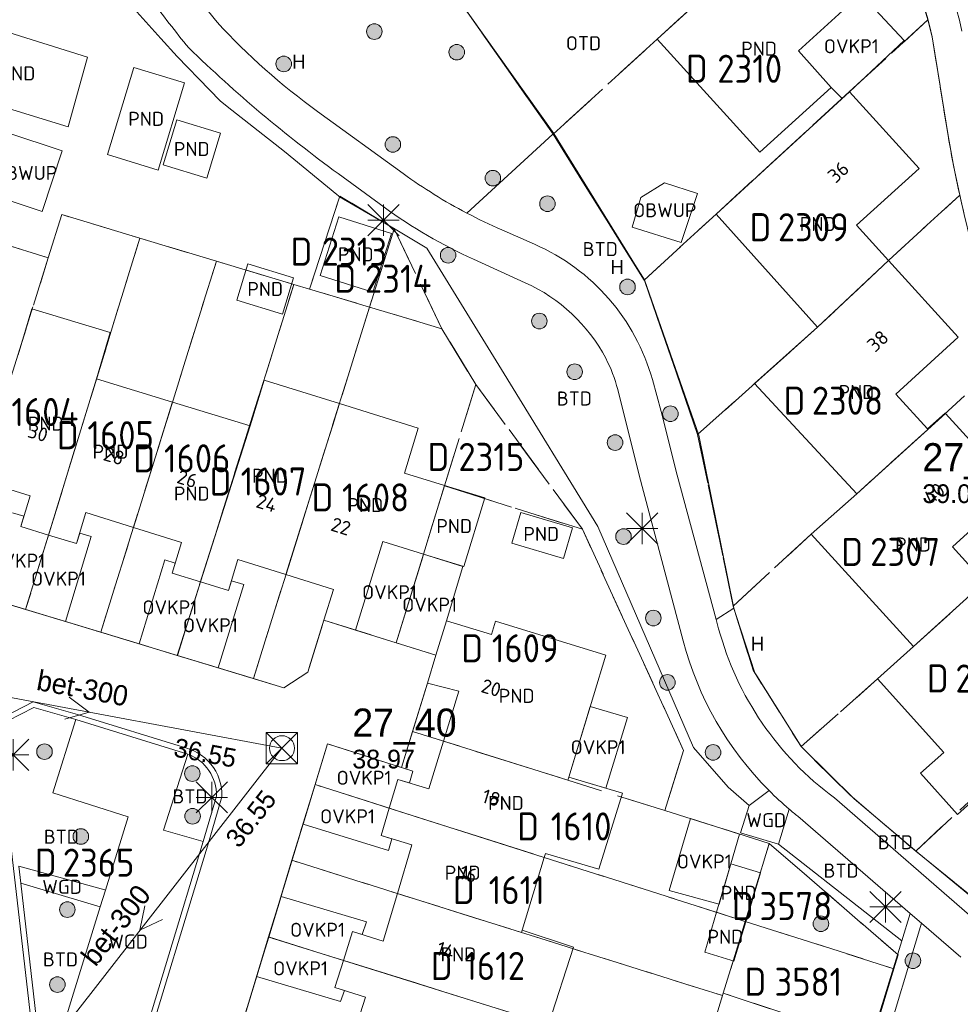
# Model space of a CAD drawing. Header units: metres. Extents: x 207644 to 210135, y 370459 to 373417.
# Tile 57 of 256: x 208578 to 208638, y 371466 to 371529. Entities that reach past the tile are written whole.
import ezdxf
from ezdxf.enums import TextEntityAlignment as Align

# ---------------------------------------------------------------- set-up
doc = ezdxf.new("R2010")
doc.units = ezdxf.units.M
doc.linetypes.add('HIDDEN2', pattern=[4.7625, 3.175, -1.5875])
for name, color, linetype in [('BTD', 7, 'Continuous'), ('CON_BxH300x300mm', 7, 'Continuous'), ('DMM_BxH300x300mm', 7, 'Continuous'), ('GB', 1, 'Continuous'), ('GB07', 1, 'Continuous'), ('GB11', 1, 'Continuous'), ('INV_BxH300x300mm', 7, 'Continuous'), ('KAD_Niet_vastgesteld_Perceel', 30, 'Continuous'), ('KAD_perceelnummer', 212, 'Continuous'), ('KAD_sectie', 212, 'Continuous'), ('KAD_Vastgesteld_Perceel', 212, 'Continuous'), ('KO_INSPECTIE', 7, 'Continuous'), ('NAR', 7, 'Continuous'), ('NLV_inspectieput', 7, 'Continuous'), ('NNR_inspectieput', 7, 'Continuous'), ('NOD_inspectieput', 7, 'Continuous'), ('OBWUP', 7, 'Continuous'), ('OTD', 7, 'Continuous'), ('OVKP1', 7, 'Continuous'), ('PIJL', 7, 'Continuous'), ('PND', 7, 'Continuous'), ('WGD', 7, 'Continuous')]:
    doc.layers.add(name, color=color, linetype=linetype)
for name, color, linetype, lineweight in [('GIMGMV', 7, 'Continuous', 25), ('GMV', 7, 'Continuous', 25), ('GP1', 7, 'Continuous', 30), ('Q21_lantaarnpaal', 1, 'Continuous', 0), ('Q26_boom', 72, 'Continuous', 0), ('Q28_rioolput', 153, 'Continuous', 0)]:
    doc.layers.add(name, color=color, linetype=linetype, lineweight=lineweight)
doc.styles.add('ISO', font='isocpeur.ttf', dxfattribs={"height": 1})
doc.styles.add('ISOCP', font='ISOCP.shx', dxfattribs={"height": 1.8})

# ---------------------------------------------------------------- blocks, each defined once
blk = doc.blocks.new('ACMAP_ANN_TEMPLATE_Niet_Vastgesteld_Perceelnummer')
at = {"layer": 'KAD_perceelnummer', "style": 'ISOCP'}
blk.add_attdef('Perceelnummer', text='', height=1.8, dxfattribs=at).set_placement((0, 0), align=Align.MIDDLE)
at = {"layer": 'KAD_sectie', "style": 'ISOCP'}
blk.add_attdef('sectie', text='', height=1.8, dxfattribs=at).set_placement((-2.7, 0), align=Align.MIDDLE_RIGHT)
blk = doc.blocks.new('ACMAP_ANN_TEMPLATE_Vastgesteld_Perceelnummer')
at = {"layer": 'KAD_perceelnummer', "style": 'ISOCP'}
blk.add_attdef('Perceelnummer', text='', height=1.8, dxfattribs=at).set_placement((0, 0), align=Align.MIDDLE)
at = {"layer": 'KAD_sectie', "style": 'ISOCP'}
blk.add_attdef('sectie', text='', height=1.8, dxfattribs=at).set_placement((-2.7, 0), align=Align.MIDDLE_RIGHT)
blk = doc.blocks.new('Q26')
blk.add_hatch(color=256).paths.add_polyline_path([(-0.452, -0.01, 1), (0.548, -0.01, 1)])
blk.add_circle((0.048, -0.01), 0.5)
blk = doc.blocks.new('Q21')
for p, q in [((-1, 1), (0, 0)), ((0, 1), (0, 0)), ((0, 0), (1, 1)), ((-1, 0), (0, 0)), ((-1, -1), (0, 0)), ((0, 0), (1, 0)), ((0, 0), (0, -1)), ((0, 0), (1, -1))]:
    blk.add_line(p, q)
blk = doc.blocks.new('Q28')
at = {"linetype": 'Continuous'}
for p, q in [((-1, -1), (1, 1)), ((-1, 1), (1, -1))]:
    blk.add_line(p, q, dxfattribs=at)
blk.add_lwpolyline([(1, 1), (1, -1), (-1, -1), (-1, 1)], close=True)

msp = doc.modelspace()

# ---------------------------------------------------------------- linework, layer by layer
at = {"layer": 'CON_BxH300x300mm', "color": 253, "linetype": 'Continuous', "lineweight": 13}
for points in [[(208594.41, 371482.49), (208569.65, 371487.11)], [(208576.19, 371459.13), (208594.41, 371482.49)]]:
    msp.add_lwpolyline(points, dxfattribs=at)
at = {"layer": 'GB', "color": 253, "linetype": 'Continuous', "lineweight": 13}
for points in [[(208627.072, 371535.815), (208618.482, 371527.952)], [(208627.545, 371527.211), (208631.546, 371530.862)], [(208618.482, 371527.952), (208625.066, 371520.703)], [(208629.633, 371524.856), (208627.545, 371527.211)], [(208583.225, 371520.553), (208584.915, 371526.148)], [(208584.915, 371526.148), (208588.166, 371525.155)], [(208588.166, 371525.155), (208586.467, 371519.55)], [(208625.066, 371520.703), (208629.633, 371524.856)], [(208622.258, 371516.739), (208630.804, 371524.579)], [(208635.285, 371519.665), (208630.804, 371524.579)], [(208586.778, 371519.905), (208587.655, 371522.778)], [(208587.655, 371522.778), (208590.463, 371521.92)], [(208590.463, 371521.92), (208589.586, 371519.048)], [(208586.467, 371519.55), (208583.225, 371520.553)], [(208631.256, 371516.024), (208635.285, 371519.665)], [(208628.77, 371509.49), (208622.258, 371516.739)], [(208633.317, 371513.766), (208631.256, 371516.024)], [(208637.794, 371508.858), (208633.317, 371513.766)], [(208624.728, 371505.879), (208628.77, 371509.49)], [(208633.782, 371505.198), (208637.794, 371508.858)], [(208582.513, 371506.172), (208587.385, 371504.688)], [(208592.365, 371503.171), (208593.273, 371506.087)], [(208593.273, 371506.087), (208598.092, 371504.587)], [(208631.279, 371498.801), (208624.728, 371505.879)], [(208587.385, 371504.688), (208592.365, 371503.171)], [(208598.092, 371504.587), (208603.155, 371503.01)], [(208635.824, 371502.96), (208633.782, 371505.198)], [(208636.947, 371503.984), (208635.824, 371502.96)], [(208636.97, 371503.958), (208636.947, 371503.984)], [(208641.434, 371499.052), (208636.97, 371503.958)], [(208603.155, 371503.01), (208602.26, 371500.136)], [(208578.252, 371498.678), (208575.292, 371499.587)], [(208602.26, 371500.136), (208604.84, 371499.332)], [(208604.84, 371499.332), (208603.487, 371494.926)], [(208604.84, 371499.332), (208607.424, 371498.538)], [(208637.418, 371495.398), (208641.434, 371499.052)], [(208577.653, 371496.697), (208578.252, 371498.678)], [(208607.424, 371498.538), (208606.071, 371494.132)], [(208628.345, 371496.206), (208631.279, 371498.801)], [(208581.833, 371497.595), (208581.233, 371495.614)], [(208584.879, 371496.647), (208581.833, 371497.595)], [(208579.433, 371496.158), (208577.653, 371496.697)], [(208587.972, 371495.685), (208584.879, 371496.647)], [(208581.233, 371495.614), (208579.433, 371496.158)], [(208634.916, 371489), (208628.345, 371496.206)], [(208587.368, 371493.705), (208587.972, 371495.685)], [(208600.889, 371495.735), (208599.122, 371490.064)], [(208603.487, 371494.926), (208600.889, 371495.735)], [(208639.484, 371493.127), (208637.418, 371495.398)], [(208591.585, 371494.583), (208590.981, 371492.603)], [(208594.663, 371493.623), (208591.585, 371494.583)], [(208606.071, 371494.132), (208603.487, 371494.926)], [(208589.182, 371493.152), (208587.368, 371493.705)], [(208594.663, 371493.623), (208597.713, 371492.671)], [(208590.981, 371492.603), (208589.182, 371493.152)], [(208597.713, 371492.671), (208597.097, 371490.694)], [(208597.097, 371490.694), (208599.122, 371490.064)], [(208604.285, 371488.448), (208604.959, 371490.663)], [(208604.959, 371490.663), (208607.839, 371489.787)], [(208607.839, 371489.787), (208608.1, 371490.645)], [(208632.618, 371486.928), (208634.916, 371489)], [(208603.738, 371486.65), (208604.285, 371488.448)], [(208615.188, 371488.456), (208612.804, 371480.639)], [(208636.87, 371482.219), (208632.618, 371486.928)], [(208605.744, 371486.14), (208603.738, 371486.65)], [(208604.764, 371482.94), (208605.744, 371486.14)], [(208603.831, 371479.891), (208604.764, 371482.94)], [(208635.377, 371480.878), (208636.87, 371482.219)], [(208612.743, 371480.439), (208612.804, 371480.639)], [(208612.804, 371480.639), (208616.252, 371479.612)], [(208637.743, 371478.242), (208635.377, 371480.878)], [(208601.295, 371478.644), (208601.849, 371480.487)], [(208601.849, 371480.487), (208603.831, 371479.891)], [(208616.252, 371479.612), (208614.735, 371474.735)], [(208639.235, 371479.594), (208637.743, 371478.242)], [(208600.765, 371476.883), (208601.295, 371478.644)], [(208602.747, 371476.287), (208600.765, 371476.883)], [(208601.82, 371473.17), (208602.747, 371476.287)], [(208611.311, 371475.744), (208611.231, 371475.483)], [(208614.735, 371474.735), (208611.311, 371475.744)], [(208611.231, 371475.483), (208609.809, 371470.821)], [(208622.292, 371471.965), (208623.2, 371475.064)], [(208625.115, 371474.503), (208623.2, 371475.064)], [(208625.115, 371474.503), (208624.269, 371471.701)], [(208600.908, 371470.106), (208601.82, 371473.17)], [(208621.54, 371469.399), (208622.292, 371471.965)], [(208624.166, 371471.361), (208623.404, 371468.836)], [(208624.269, 371471.701), (208624.166, 371471.361)], [(208598.349, 371468.882), (208598.934, 371470.73)], [(208598.934, 371470.73), (208600.908, 371470.106)], [(208623.206, 371468.896), (208621.54, 371469.399)], [(208597.801, 371467.15), (208598.349, 371468.882)], [(208623.404, 371468.836), (208623.206, 371468.896)], [(208599.775, 371466.525), (208597.801, 371467.15)], [(208598.738, 371463.31), (208599.775, 371466.525)]]:
    msp.add_lwpolyline(points, dxfattribs=at)
at = {"layer": 'GB07', "color": 253, "linetype": 'Continuous', "lineweight": 13}
for points in [[(208628.77, 371509.49), (208633.317, 371513.766)], [(208579.433, 371496.158), (208582.513, 371506.172)], [(208584.879, 371496.647), (208587.385, 371504.688)], [(208594.663, 371493.623), (208598.092, 371504.587)], [(208636.97, 371503.958), (208631.279, 371498.801)], [(208589.182, 371493.152), (208592.365, 371503.171)], [(208634.916, 371489), (208639.484, 371493.127)], [(208604.764, 371482.94), (208612.743, 371480.439)], [(208601.295, 371478.644), (208611.231, 371475.483)], [(208601.82, 371473.17), (208609.764, 371470.674)], [(208624.166, 371471.361), (208622.292, 371471.965)], [(208609.764, 371470.674), (208609.809, 371470.821)], [(208598.349, 371468.882), (208611.511, 371464.77)]]:
    msp.add_lwpolyline(points, dxfattribs=at)
at = {"layer": 'GB11', "color": 253, "linetype": 'Continuous', "lineweight": 13}
for points in [[(208574.335, 371529.166), (208581.941, 371526.796)], [(208581.941, 371526.796), (208580.69, 371522.335)], [(208580.69, 371522.335), (208573.503, 371524.536)], [(208589.586, 371519.048), (208586.778, 371519.905)], [(208596.861, 371512.811), (208598.056, 371516.574)], [(208598.056, 371516.574), (208601.424, 371515.504)], [(208601.424, 371515.504), (208600.229, 371511.741)], [(208591.51, 371511.213), (208592.227, 371513.555)], [(208592.227, 371513.555), (208595.155, 371512.659)], [(208600.229, 371511.741), (208596.861, 371512.811)], [(208595.155, 371512.659), (208594.438, 371510.317)], [(208594.438, 371510.317), (208591.51, 371511.213)], [(208577.477, 371507.706), (208578.366, 371510.662)], [(208578.366, 371510.662), (208583.384, 371509.147)], [(208583.384, 371509.147), (208582.513, 371506.172)], [(208612.466, 371494.661), (208609.155, 371495.637), (208609.734, 371497.6), (208613.045, 371496.623), (208612.466, 371494.661)], [(208608.1, 371490.645), (208615.188, 371488.456)], [(208609.809, 371470.821), (208613.099, 371469.721)], [(208613.099, 371469.721), (208611.511, 371464.77)]]:
    msp.add_lwpolyline(points, dxfattribs=at)
at = {"layer": 'GIMGMV', "color": 253, "linetype": 'Continuous', "lineweight": 13}
for points in [[(208575.467, 371518.088), (208576.761, 371521.983), (208580.315, 371520.802), (208579.021, 371516.907), (208575.467, 371518.088)], [(208618.957, 371518.746), (208617.431, 371517.8)], [(208621.067, 371518.067), (208618.957, 371518.746)], [(208620.016, 371514.91), (208621.067, 371518.067)], [(208617.431, 371517.8), (208616.874, 371515.895)], [(208616.874, 371515.895), (208620.016, 371514.91)]]:
    msp.add_lwpolyline(points, dxfattribs=at)
at = {"layer": 'GMV', "color": 253, "linetype": 'Continuous', "lineweight": 13}
for points in [[(208638.03, 371528.479, 0.143008), (208627.145, 371547.937)], [(208636.115, 371528.103, 0.142975), (208625.75, 371546.575)], [(208587.39, 371532.847, 0.017982), (208590.252, 371529.043)], [(208585.984, 371530.564, 0.015333), (208588.424, 371527.404)], [(208590.252, 371529.043, 0.049934), (208596.688, 371523.324)], [(208598.017, 371519.335, -0.034984), (208588.424, 371527.404)], [(208638.173, 371516.718, -0.014822), (208637.136, 371521.773)], [(208602.193, 371519.334, 0.035363), (208606.258, 371516.806)], [(208606.688, 371513.848, -0.05203), (208600.972, 371517.179)], [(208606.258, 371516.806, 0.018268), (208608.508, 371515.723)], [(208610.616, 371514.803, -0.225007), (208618.171, 371506.123)], [(208615.182, 371507.491, 0.166053), (208610.017, 371512.341)], [(208615.943, 371505.499, 0.053903), (208615.182, 371507.491)], [(208622.421, 371490.154, 0.169941), (208629.85, 371479.307)], [(208625.653, 371479.77, -0.132359), (208620.14, 371489.374)], [(208588.367, 371482.103, -0.324098), (208590.207, 371479.407)], [(208626.937, 371478.585, -0.020553), (208625.653, 371479.77)], [(208627.496, 371478.126, -0.009729), (208626.937, 371478.585)]]:
    msp.add_lwpolyline(points, format="xyb", dxfattribs=at)
for points in [[(208605.563, 371530.75), (208611.844, 371521.906)], [(208586.642, 371528.003), (208585.094, 371529.719)], [(208587.688, 371526.844), (208586.642, 371528.003)], [(208637.136, 371521.773), (208636.115, 371528.103)], [(208589.757, 371524.716), (208587.688, 371526.844)], [(208590.453, 371524), (208589.757, 371524.716)], [(208590.9, 371523.647), (208590.453, 371524)], [(208594.563, 371520.75), (208590.9, 371523.647)], [(208596.688, 371523.324), (208602.193, 371519.334)], [(208611.792, 371521.859), (208606.258, 371516.806)], [(208611.844, 371521.906), (208611.792, 371521.859)], [(208611.844, 371521.906), (208617.152, 371513.344)], [(208597.925, 371517.995), (208594.563, 371520.75)], [(208600.972, 371517.179), (208598.017, 371519.335)], [(208598.028, 371517.911), (208597.925, 371517.995)], [(208598.109, 371517.844), (208598.028, 371517.911)], [(208601.672, 371515.781), (208598.109, 371517.844)], [(208603.703, 371514.563), (208601.672, 371515.781)], [(208608.508, 371515.723), (208610.616, 371514.803)], [(208608.656, 371506.5), (208603.703, 371514.563)], [(208610.017, 371512.341), (208606.688, 371513.848)], [(208617.152, 371513.344), (208617.656, 371512.531)], [(208617.656, 371512.531), (208621.141, 371502.563)], [(208614.664, 371496.711), (208608.656, 371506.5)], [(208618.171, 371506.123), (208618.743, 371504.083)], [(208617.325, 371500), (208615.943, 371505.499)], [(208618.743, 371504.083), (208619.768, 371500)], [(208621.141, 371502.563), (208623.391, 371491.469)], [(208620.14, 371489.374), (208617.325, 371500)], [(208619.768, 371500), (208622.261, 371490.747)], [(208620.813, 371482.531), (208614.664, 371496.711)], [(208573.324, 371492.796), (208594.526, 371486.362)], [(208623.385, 371491.465), (208622.261, 371490.747)], [(208623.391, 371491.469), (208623.385, 371491.465)], [(208623.391, 371491.469), (208623.547, 371490.991)], [(208596.06, 371487.359), (208597.097, 371490.694)], [(208622.261, 371490.747), (208622.421, 371490.154)], [(208623.547, 371490.991), (208624.75, 371487.313)], [(208599.122, 371490.064), (208604.285, 371488.448)], [(208594.526, 371486.362), (208596.06, 371487.359)], [(208624.75, 371487.313), (208624.87, 371487.122)], [(208624.87, 371487.122), (208627.647, 371482.709)], [(208603.738, 371486.65), (208602.076, 371481.252)], [(208578.458, 371485.472), (208575.815, 371484.118)], [(208575.974, 371483.807), (208578.491, 371485.099)], [(208581.283, 371484.652), (208578.458, 371485.472)], [(208578.491, 371485.099), (208581.175, 371484.319)], [(208588.38, 371482.466), (208581.283, 371484.652)], [(208581.175, 371484.319), (208579.705, 371479.629)], [(208581.175, 371484.319), (208588.367, 371482.103)], [(208597.331, 371482.768), (208586.394, 371446.858)], [(208602.076, 371481.252), (208597.331, 371482.768)], [(208623.032, 371479.987), (208620.813, 371482.531)], [(208627.647, 371482.709), (208627.719, 371482.594)], [(208627.719, 371482.594), (208627.817, 371482.498)], [(208627.817, 371482.498), (208631.109, 371479.25)], [(208586.806, 371477.239), (208588.367, 371482.103)], [(208588.486, 371482.432), (208588.38, 371482.466)], [(208588.745, 371482.326), (208588.486, 371482.432)], [(208588.994, 371482.197), (208588.745, 371482.326)], [(208589.23, 371482.046), (208588.994, 371482.197)], [(208589.452, 371481.874), (208589.23, 371482.046)], [(208589.657, 371481.683), (208589.452, 371481.874)], [(208589.845, 371481.475), (208589.657, 371481.683)], [(208590.013, 371481.251), (208589.845, 371481.475)], [(208590.161, 371481.012), (208590.013, 371481.251)], [(208590.287, 371480.762), (208590.161, 371481.012)], [(208590.389, 371480.501), (208590.287, 371480.762)], [(208579.772, 371452.329), (208576.564, 371480.162)], [(208590.468, 371480.232), (208590.389, 371480.501)], [(208590.523, 371479.956), (208590.468, 371480.232)], [(208590.553, 371479.678), (208590.523, 371479.956)], [(208624.368, 371478.815), (208623.032, 371479.987)], [(208579.705, 371479.629), (208584.535, 371478.083)], [(208589.362, 371476.512), (208590.207, 371479.407)], [(208589.699, 371476.417), (208590.558, 371479.36)], [(208590.558, 371479.36), (208590.553, 371479.678)], [(208624.368, 371478.815), (208625.653, 371479.77)], [(208626.253, 371476.326), (208623.828, 371477.053), (208624.368, 371478.815)], [(208639.493, 371470.933), (208629.85, 371479.307)], [(208631.109, 371479.25), (208635.125, 371475.844)], [(208584.535, 371478.083), (208583.086, 371473.391)], [(208626.253, 371476.326), (208626.937, 371478.585)], [(208628.318, 371477.416), (208627.496, 371478.126)], [(208589.362, 371476.512), (208586.806, 371477.239)], [(208628.318, 371477.416), (208634.712, 371471.892)], [(208589.362, 371476.512), (208584.94, 371461.974)], [(208585.277, 371461.879), (208589.699, 371476.417)], [(208634.166, 371470.145), (208626.253, 371476.326)], [(208635.125, 371475.844), (208645.223, 371467.523)], [(208577.52, 371474.92), (208583.039, 371473.404)], [(208577.647, 371473.826), (208577.52, 371474.92)], [(208577.647, 371473.826), (208582.752, 371472.309)], [(208578.637, 371465.234), (208577.647, 371473.826)], [(208582.752, 371472.309), (208583.086, 371473.391)], [(208583.039, 371473.404), (208583.086, 371473.391)], [(208582.752, 371472.309), (208580.42, 371464.759)], [(208634.166, 371470.145), (208634.712, 371471.892)], [(208634.712, 371471.892), (208635.442, 371471.262)], [(208630.423, 371454.677), (208635.442, 371471.262)], [(208635.442, 371471.262), (208637.957, 371469.089)], [(208632.213, 371463.768), (208634.166, 371470.145)]]:
    msp.add_lwpolyline(points, dxfattribs=at)
at = {"layer": 'GP1', "color": 253, "linetype": 'Continuous', "lineweight": 13}
for points in [[(208634.323, 371527.875), (208631.546, 371530.862)], [(208630.804, 371524.579), (208634.323, 371527.875)], [(208630.347, 371524.16), (208629.633, 371524.856)], [(208630.804, 371524.579), (208630.347, 371524.16)], [(208577.855, 371497.366), (208577.115, 371497.59)], [(208577.653, 371496.697), (208577.855, 371497.366)], [(208579.433, 371496.158), (208577.966, 371491.387)], [(208582.175, 371496.057), (208580.523, 371490.611)], [(208581.233, 371495.614), (208581.435, 371496.282)], [(208581.435, 371496.282), (208582.175, 371496.057)], [(208586.894, 371494.558), (208585.252, 371489.176)], [(208587.566, 371494.353), (208586.894, 371494.558)], [(208603.487, 371494.926), (208601.742, 371489.244)], [(208603.487, 371494.926), (208606.019, 371494.148)], [(208587.368, 371493.705), (208587.566, 371494.353)], [(208606.019, 371494.148), (208604.959, 371490.663)], [(208589.182, 371493.152), (208587.684, 371488.438)], [(208591.951, 371492.976), (208590.323, 371487.637)], [(208590.981, 371492.603), (208591.168, 371493.215)], [(208591.168, 371493.215), (208591.951, 371492.976)], [(208575.496, 371492.137), (208577.966, 371491.387)], [(208580.523, 371490.611), (208577.966, 371491.387)], [(208599.122, 371490.064), (208601.742, 371489.244)], [(208585.252, 371489.176), (208587.684, 371488.438)], [(208604.285, 371488.448), (208601.742, 371489.244)], [(208590.323, 371487.637), (208587.684, 371488.438)], [(208612.804, 371480.639), (208614.186, 371485.17)], [(208614.186, 371485.17), (208616.567, 371484.461)], [(208616.567, 371484.461), (208615.185, 371479.93)], [(208597.331, 371482.768), (208596.536, 371480.158)], [(208602.812, 371481.017), (208597.331, 371482.768)], [(208602.586, 371480.265), (208602.812, 371481.017)], [(208615.185, 371479.93), (208612.804, 371480.639)], [(208595.763, 371477.618), (208596.536, 371480.158)], [(208601.295, 371478.644), (208596.536, 371480.158)], [(208601.849, 371480.487), (208602.586, 371480.265)], [(208601.237, 371475.923), (208595.763, 371477.618)], [(208619.236, 371473.364), (208620.622, 371477.976)], [(208620.622, 371477.976), (208623.765, 371476.979)], [(208600.765, 371476.883), (208601.463, 371476.673)], [(208623.765, 371476.979), (208623.2, 371475.064)], [(208601.463, 371476.673), (208601.237, 371475.923)], [(208623.2, 371475.064), (208622.446, 371472.489)], [(208622.446, 371472.489), (208619.236, 371473.364)], [(208594.35, 371472.98), (208593.558, 371470.379)], [(208599.822, 371471.346), (208594.35, 371472.98)], [(208599.563, 371470.531), (208599.822, 371471.346)], [(208598.934, 371470.73), (208599.563, 371470.531)], [(208592.784, 371467.838), (208593.558, 371470.379)], [(208598.349, 371468.882), (208593.558, 371470.379)], [(208598.155, 371466.235), (208592.784, 371467.838)], [(208597.801, 371467.15), (208598.411, 371466.957)], [(208598.411, 371466.957), (208598.155, 371466.235)]]:
    msp.add_lwpolyline(points, dxfattribs=at)
at = {"layer": 'KAD_Niet_vastgesteld_Perceel', "color": 253, "linetype": 'HIDDEN2', "lineweight": 13}
for points in [[(208605.53, 371530.783), (208611.8, 371521.871), (208617.643, 371512.512), (208617.662, 371512.481), (208621.073, 371502.602), (208623.353, 371491.599), (208624.632, 371487.487), (208627.707, 371482.593), (208630.828, 371479.489), (208635.062, 371475.893), (208642.709, 371469.701)], [(208638.173, 371516.718), (208637.89, 371517.955), (208637.491, 371519.859), (208637.136, 371521.773), (208636.115, 371528.103), (208635.843, 371529.197), (208635.393, 371530.761)], [(208632.214, 371463.64), (208633.662, 371468.347), (208633.936, 371469.238), (208625.666, 371476.382), (208618.969, 371478.488), (208620.173, 371482.339), (208613.683, 371496.529), (208606.846, 371505.809), (208604.66, 371509.387), (208601.606, 371515.802), (208598.128, 371517.887), (208596.175, 371511.933), (208595.177, 371512.232), (208590.201, 371513.721), (208585.288, 371515.196), (208580.282, 371516.709), (208579.418, 371513.934), (208574.607, 371515.433)]]:
    msp.add_lwpolyline(points, dxfattribs=at)
for points in [[(208624.132, 371471.379), (208625.666, 371476.382), (208633.936, 371469.238), (208633.662, 371468.347), (208624.132, 371471.379)], [(208632.214, 371463.64), (208622.718, 371466.779), (208624.132, 371471.379), (208633.662, 371468.347), (208632.214, 371463.64)]]:
    msp.add_lwpolyline(points, close=True, dxfattribs=at)
at = {"layer": 'KAD_Vastgesteld_Perceel', "color": 253, "linetype": 'HIDDEN2', "lineweight": 13}
for points in [[(208624.406, 371548.009), (208625.75, 371546.575), (208626.793, 371545.509), (208627.793, 371544.403), (208628.749, 371543.259), (208629.659, 371542.078), (208630.522, 371540.862), (208631.337, 371539.613), (208627.07, 371535.82), (208618.482, 371527.952), (208611.8, 371521.871), (208605.53, 371530.783), (208612.918, 371537.483), (208621.52, 371545.33), (208624.406, 371548.009)], [(208611.8, 371521.871), (208618.482, 371527.952), (208627.07, 371535.82), (208631.337, 371539.613), (208632.169, 371538.214), (208632.94, 371536.782), (208633.649, 371535.317), (208634.295, 371533.824), (208634.877, 371532.304), (208635.393, 371530.761), (208635.843, 371529.197), (208630.8, 371524.58), (208622.258, 371516.739), (208617.643, 371512.512), (208611.8, 371521.871)], [(208617.643, 371512.512), (208622.258, 371516.739), (208630.8, 371524.58), (208635.843, 371529.197), (208636.115, 371528.103), (208637.136, 371521.773), (208637.491, 371519.859), (208637.89, 371517.955), (208633.334, 371513.782), (208628.77, 371509.49), (208621.073, 371502.602), (208617.662, 371512.481), (208617.643, 371512.512)], [(208596.175, 371511.933), (208598.128, 371517.887), (208601.606, 371515.802), (208600.029, 371510.78), (208596.175, 371511.933)], [(208621.073, 371502.602), (208628.77, 371509.49), (208633.334, 371513.782), (208637.89, 371517.955), (208638.173, 371516.718), (208638.586, 371515.048), (208639.035, 371513.388), (208639.519, 371511.737), (208640.186, 371509.64), (208640.907, 371507.562), (208635.84, 371502.934), (208631.279, 371498.801), (208628.345, 371496.206), (208623.353, 371491.599), (208621.073, 371502.602)], [(208585.288, 371515.196), (208577.966, 371491.387), (208573.324, 371492.796), (208575.292, 371499.587), (208575.113, 371499.65), (208576.78, 371504.764), (208576.568, 371504.826), (208577.492, 371507.755), (208579.418, 371513.934), (208580.282, 371516.709), (208585.288, 371515.196)], [(208574.607, 371515.433), (208579.418, 371513.934), (208577.492, 371507.755), (208576.568, 371504.826), (208576.78, 371504.764), (208575.113, 371499.65), (208575.292, 371499.587), (208573.324, 371492.796), (208572.324, 371489.711), (208572.166, 371489.76), (208567.106, 371491.333), (208574.607, 371515.433)], [(208601.606, 371515.802), (208604.66, 371509.387), (208600.029, 371510.78), (208601.606, 371515.802)], [(208590.201, 371513.721), (208582.783, 371489.925), (208577.966, 371491.387), (208585.288, 371515.196), (208590.201, 371513.721)], [(208595.177, 371512.232), (208587.7, 371488.433), (208582.783, 371489.925), (208590.201, 371513.721), (208595.177, 371512.232)], [(208596.175, 371511.933), (208600.029, 371510.78), (208592.577, 371486.953), (208587.7, 371488.433), (208595.177, 371512.232), (208596.175, 371511.933)], [(208604.66, 371509.387), (208606.846, 371505.809), (208604.833, 371499.308), (208601.742, 371489.244), (208597.098, 371490.697), (208596.06, 371487.359), (208594.526, 371486.362), (208592.577, 371486.953), (208600.029, 371510.78), (208604.66, 371509.387)], [(208623.353, 371491.599), (208628.345, 371496.206), (208631.279, 371498.801), (208635.84, 371502.934), (208640.907, 371507.562), (208641.316, 371506.452), (208641.987, 371504.717), (208642.693, 371502.995), (208643.433, 371501.288), (208644.186, 371499.649), (208644.98, 371498.031), (208641.22, 371494.7), (208634.916, 371489), (208632.618, 371486.928), (208627.707, 371482.593), (208624.632, 371487.487), (208623.353, 371491.599)], [(208606.846, 371505.809), (208613.683, 371496.529), (208604.833, 371499.308), (208606.846, 371505.809)], [(208618.969, 371478.488), (208602.787, 371483.56), (208603.738, 371486.65), (208604.285, 371488.448), (208601.742, 371489.244), (208604.833, 371499.308), (208613.683, 371496.529), (208620.173, 371482.339), (208618.969, 371478.488)], [(208627.707, 371482.593), (208632.618, 371486.928), (208634.916, 371489), (208641.22, 371494.7), (208644.98, 371498.031), (208645.539, 371496.949), (208646.685, 371494.828), (208647.874, 371492.73), (208648.591, 371491.532), (208649.34, 371490.353), (208649.903, 371489.501), (208643.704, 371483.918), (208635.062, 371475.893), (208630.828, 371479.489), (208627.707, 371482.593)], [(208635.062, 371475.893), (208643.704, 371483.918), (208649.903, 371489.501), (208650.901, 371488.038), (208652.773, 371485.594), (208655.896, 371481.681), (208650.243, 371476.614), (208645.681, 371472.419), (208642.709, 371469.701), (208635.062, 371475.893)], [(208596.536, 371480.158), (208597.331, 371482.768), (208602.076, 371481.252), (208602.787, 371483.56), (208618.969, 371478.488), (208625.666, 371476.382), (208624.132, 371471.379), (208596.536, 371480.158)], [(208622.718, 371466.779), (208622.669, 371466.62), (208595.047, 371475.298), (208596.536, 371480.158), (208624.132, 371471.379), (208622.718, 371466.779)], [(208621.171, 371461.751), (208593.551, 371470.381), (208595.047, 371475.298), (208622.669, 371466.62), (208621.221, 371461.912), (208621.171, 371461.751)], [(208619.61, 371456.682), (208592.046, 371465.435), (208593.551, 371470.381), (208621.171, 371461.751), (208619.61, 371456.682)], [(208630.724, 371458.796), (208621.221, 371461.912), (208622.669, 371466.62), (208622.718, 371466.779), (208632.214, 371463.64), (208632.259, 371463.625), (208630.778, 371458.778), (208630.724, 371458.796)]]:
    msp.add_lwpolyline(points, close=True, dxfattribs=at)
msp.add_lwpolyline([(208573.324, 371492.796), (208577.966, 371491.387), (208582.783, 371489.925), (208587.7, 371488.433), (208592.577, 371486.953), (208594.526, 371486.362), (208596.06, 371487.359), (208597.098, 371490.697), (208601.742, 371489.244), (208604.285, 371488.448), (208603.738, 371486.65), (208602.787, 371483.56), (208602.076, 371481.252), (208597.331, 371482.768), (208596.536, 371480.158), (208595.047, 371475.298), (208593.551, 371470.381), (208592.046, 371465.435)], dxfattribs=at)
at = {"layer": 'NOD_inspectieput', "color": 253, "lineweight": 13}
msp.add_circle((208594.41, 371482.49), 0.8, dxfattribs=at)
at = {"layer": 'PIJL', "color": 253, "lineweight": 13}
for points in [[(208580.75, 371485.77), (208582.03, 371484.8), (208580.48, 371484.36)], [(208585.62, 371472.39), (208585.3, 371470.81), (208586.75, 371471.5)]]:
    msp.add_lwpolyline(points, dxfattribs=at)

# ---------------------------------------------------------------- block references
at = {"layer": 'KAD_Niet_vastgesteld_Perceel', "color": 253, "linetype": 'HIDDEN2', "lineweight": 13}
ref = msp.add_blockref('ACMAP_ANN_TEMPLATE_Niet_Vastgesteld_Perceelnummer', (208627.375, 371472.365), dxfattribs=at)
ref.add_attrib('Perceelnummer', '3578', dxfattribs={"layer": 'KAD_perceelnummer', "lineweight": 13, "height": 1.8, "style": 'ISOCP'}).set_placement((208627.375, 371472.365), align=Align.MIDDLE)
ref.add_attrib('sectie', 'D', dxfattribs={"layer": 'KAD_sectie', "lineweight": 13, "height": 1.8, "style": 'ISOCP'}).set_placement((208624.675, 371472.365), align=Align.MIDDLE_RIGHT)
ref = msp.add_blockref('ACMAP_ANN_TEMPLATE_Niet_Vastgesteld_Perceelnummer', (208628.173, 371467.51), dxfattribs=at)
ref.add_attrib('Perceelnummer', '3581', dxfattribs={"layer": 'KAD_perceelnummer', "lineweight": 13, "height": 1.8, "style": 'ISOCP'}).set_placement((208628.173, 371467.51), align=Align.MIDDLE)
ref.add_attrib('sectie', 'D', dxfattribs={"layer": 'KAD_sectie', "lineweight": 13, "height": 1.8, "style": 'ISOCP'}).set_placement((208625.473, 371467.51), align=Align.MIDDLE_RIGHT)
at = {"layer": 'KAD_Vastgesteld_Perceel', "color": 253, "linetype": 'HIDDEN2', "lineweight": 13}
ref = msp.add_blockref('ACMAP_ANN_TEMPLATE_Vastgesteld_Perceelnummer', (208624.413, 371526.063), dxfattribs=at)
ref.add_attrib('Perceelnummer', '2310', dxfattribs={"layer": 'KAD_perceelnummer', "lineweight": 13, "height": 1.8, "style": 'ISOCP'}).set_placement((208624.413, 371526.063), align=Align.MIDDLE)
ref.add_attrib('sectie', 'D', dxfattribs={"layer": 'KAD_sectie', "lineweight": 13, "height": 1.8, "style": 'ISOCP'}).set_placement((208621.713, 371526.063), align=Align.MIDDLE_RIGHT)
ref = msp.add_blockref('ACMAP_ANN_TEMPLATE_Vastgesteld_Perceelnummer', (208628.494, 371515.9), dxfattribs=at)
ref.add_attrib('Perceelnummer', '2309', dxfattribs={"layer": 'KAD_perceelnummer', "lineweight": 13, "height": 1.8, "style": 'ISOCP'}).set_placement((208628.494, 371515.9), align=Align.MIDDLE)
ref.add_attrib('sectie', 'D', dxfattribs={"layer": 'KAD_sectie', "lineweight": 13, "height": 1.8, "style": 'ISOCP'}).set_placement((208625.794, 371515.9), align=Align.MIDDLE_RIGHT)
ref = msp.add_blockref('ACMAP_ANN_TEMPLATE_Vastgesteld_Perceelnummer', (208599.054, 371514.334), dxfattribs=at)
ref.add_attrib('Perceelnummer', '2313', dxfattribs={"layer": 'KAD_perceelnummer', "lineweight": 13, "height": 1.8, "style": 'ISOCP'}).set_placement((208599.054, 371514.334), align=Align.MIDDLE)
ref.add_attrib('sectie', 'D', dxfattribs={"layer": 'KAD_sectie', "lineweight": 13, "height": 1.8, "style": 'ISOCP'}).set_placement((208596.354, 371514.334), align=Align.MIDDLE_RIGHT)
ref = msp.add_blockref('ACMAP_ANN_TEMPLATE_Vastgesteld_Perceelnummer', (208601.866, 371512.595), dxfattribs=at)
ref.add_attrib('Perceelnummer', '2314', dxfattribs={"layer": 'KAD_perceelnummer', "lineweight": 13, "height": 1.8, "style": 'ISOCP'}).set_placement((208601.866, 371512.595), align=Align.MIDDLE)
ref.add_attrib('sectie', 'D', dxfattribs={"layer": 'KAD_sectie', "lineweight": 13, "height": 1.8, "style": 'ISOCP'}).set_placement((208599.166, 371512.595), align=Align.MIDDLE_RIGHT)
ref = msp.add_blockref('ACMAP_ANN_TEMPLATE_Vastgesteld_Perceelnummer', (208630.681, 371504.777), dxfattribs=at)
ref.add_attrib('Perceelnummer', '2308', dxfattribs={"layer": 'KAD_perceelnummer', "lineweight": 13, "height": 1.8, "style": 'ISOCP'}).set_placement((208630.681, 371504.777), align=Align.MIDDLE)
ref.add_attrib('sectie', 'D', dxfattribs={"layer": 'KAD_sectie', "lineweight": 13, "height": 1.8, "style": 'ISOCP'}).set_placement((208627.981, 371504.777), align=Align.MIDDLE_RIGHT)
ref = msp.add_blockref('ACMAP_ANN_TEMPLATE_Vastgesteld_Perceelnummer', (208579.203, 371504.048), dxfattribs=at)
ref.add_attrib('Perceelnummer', '1604', dxfattribs={"layer": 'KAD_perceelnummer', "lineweight": 13, "height": 1.8, "style": 'ISOCP'}).set_placement((208579.203, 371504.048), align=Align.MIDDLE)
ref.add_attrib('sectie', 'D', dxfattribs={"layer": 'KAD_sectie', "lineweight": 13, "height": 1.8, "style": 'ISOCP'}).set_placement((208576.503, 371504.048), align=Align.MIDDLE_RIGHT)
ref = msp.add_blockref('ACMAP_ANN_TEMPLATE_Vastgesteld_Perceelnummer', (208584.062, 371502.561), dxfattribs=at)
ref.add_attrib('Perceelnummer', '1605', dxfattribs={"layer": 'KAD_perceelnummer', "lineweight": 13, "height": 1.8, "style": 'ISOCP'}).set_placement((208584.062, 371502.561), align=Align.MIDDLE)
ref.add_attrib('sectie', 'D', dxfattribs={"layer": 'KAD_sectie', "lineweight": 13, "height": 1.8, "style": 'ISOCP'}).set_placement((208581.362, 371502.561), align=Align.MIDDLE_RIGHT)
ref = msp.add_blockref('ACMAP_ANN_TEMPLATE_Vastgesteld_Perceelnummer', (208588.966, 371501.077), dxfattribs=at)
ref.add_attrib('Perceelnummer', '1606', dxfattribs={"layer": 'KAD_perceelnummer', "lineweight": 13, "height": 1.8, "style": 'ISOCP'}).set_placement((208588.966, 371501.077), align=Align.MIDDLE)
ref.add_attrib('sectie', 'D', dxfattribs={"layer": 'KAD_sectie', "lineweight": 13, "height": 1.8, "style": 'ISOCP'}).set_placement((208586.266, 371501.077), align=Align.MIDDLE_RIGHT)
ref = msp.add_blockref('ACMAP_ANN_TEMPLATE_Vastgesteld_Perceelnummer', (208607.837, 371501.169), dxfattribs=at)
ref.add_attrib('Perceelnummer', '2315', dxfattribs={"layer": 'KAD_perceelnummer', "lineweight": 13, "height": 1.8, "style": 'ISOCP'}).set_placement((208607.837, 371501.169), align=Align.MIDDLE)
ref.add_attrib('sectie', 'D', dxfattribs={"layer": 'KAD_sectie', "lineweight": 13, "height": 1.8, "style": 'ISOCP'}).set_placement((208605.137, 371501.169), align=Align.MIDDLE_RIGHT)
ref = msp.add_blockref('ACMAP_ANN_TEMPLATE_Vastgesteld_Perceelnummer', (208593.868, 371499.592), dxfattribs=at)
ref.add_attrib('Perceelnummer', '1607', dxfattribs={"layer": 'KAD_perceelnummer', "lineweight": 13, "height": 1.8, "style": 'ISOCP'}).set_placement((208593.868, 371499.592), align=Align.MIDDLE)
ref.add_attrib('sectie', 'D', dxfattribs={"layer": 'KAD_sectie', "lineweight": 13, "height": 1.8, "style": 'ISOCP'}).set_placement((208591.168, 371499.592), align=Align.MIDDLE_RIGHT)
ref = msp.add_blockref('ACMAP_ANN_TEMPLATE_Vastgesteld_Perceelnummer', (208600.409, 371498.571), dxfattribs=at)
ref.add_attrib('Perceelnummer', '1608', dxfattribs={"layer": 'KAD_perceelnummer', "lineweight": 13, "height": 1.8, "style": 'ISOCP'}).set_placement((208600.409, 371498.571), align=Align.MIDDLE)
ref.add_attrib('sectie', 'D', dxfattribs={"layer": 'KAD_sectie', "lineweight": 13, "height": 1.8, "style": 'ISOCP'}).set_placement((208597.709, 371498.571), align=Align.MIDDLE_RIGHT)
ref = msp.add_blockref('ACMAP_ANN_TEMPLATE_Vastgesteld_Perceelnummer', (208634.384, 371495.078), dxfattribs=at)
ref.add_attrib('Perceelnummer', '2307', dxfattribs={"layer": 'KAD_perceelnummer', "lineweight": 13, "height": 1.8, "style": 'ISOCP'}).set_placement((208634.384, 371495.078), align=Align.MIDDLE)
ref.add_attrib('sectie', 'D', dxfattribs={"layer": 'KAD_sectie', "lineweight": 13, "height": 1.8, "style": 'ISOCP'}).set_placement((208631.684, 371495.078), align=Align.MIDDLE_RIGHT)
ref = msp.add_blockref('ACMAP_ANN_TEMPLATE_Vastgesteld_Perceelnummer', (208610.01, 371488.898), dxfattribs=at)
ref.add_attrib('Perceelnummer', '1609', dxfattribs={"layer": 'KAD_perceelnummer', "lineweight": 13, "height": 1.8, "style": 'ISOCP'}).set_placement((208610.01, 371488.898), align=Align.MIDDLE)
ref.add_attrib('sectie', 'D', dxfattribs={"layer": 'KAD_sectie', "lineweight": 13, "height": 1.8, "style": 'ISOCP'}).set_placement((208607.31, 371488.898), align=Align.MIDDLE_RIGHT)
ref = msp.add_blockref('ACMAP_ANN_TEMPLATE_Vastgesteld_Perceelnummer', (208639.87, 371486.962), dxfattribs=at)
ref.add_attrib('Perceelnummer', '2306', dxfattribs={"layer": 'KAD_perceelnummer', "lineweight": 13, "height": 1.8, "style": 'ISOCP'}).set_placement((208639.87, 371486.962), align=Align.MIDDLE)
ref.add_attrib('sectie', 'D', dxfattribs={"layer": 'KAD_sectie', "lineweight": 13, "height": 1.8, "style": 'ISOCP'}).set_placement((208637.17, 371486.962), align=Align.MIDDLE_RIGHT)
ref = msp.add_blockref('ACMAP_ANN_TEMPLATE_Vastgesteld_Perceelnummer', (208613.597, 371477.47), dxfattribs=at)
ref.add_attrib('Perceelnummer', '1610', dxfattribs={"layer": 'KAD_perceelnummer', "lineweight": 13, "height": 1.8, "style": 'ISOCP'}).set_placement((208613.597, 371477.47), align=Align.MIDDLE)
ref.add_attrib('sectie', 'D', dxfattribs={"layer": 'KAD_sectie', "lineweight": 13, "height": 1.8, "style": 'ISOCP'}).set_placement((208610.897, 371477.47), align=Align.MIDDLE_RIGHT)
ref = msp.add_blockref('ACMAP_ANN_TEMPLATE_Vastgesteld_Perceelnummer', (208582.647, 371475.151), dxfattribs=at)
ref.add_attrib('Perceelnummer', '2365', dxfattribs={"layer": 'KAD_perceelnummer', "lineweight": 13, "height": 1.8, "style": 'ISOCP'}).set_placement((208582.647, 371475.151), align=Align.MIDDLE)
ref.add_attrib('sectie', 'D', dxfattribs={"layer": 'KAD_sectie', "lineweight": 13, "height": 1.8, "style": 'ISOCP'}).set_placement((208579.947, 371475.151), align=Align.MIDDLE_RIGHT)
ref = msp.add_blockref('ACMAP_ANN_TEMPLATE_Vastgesteld_Perceelnummer', (208609.469, 371473.389), dxfattribs=at)
ref.add_attrib('Perceelnummer', '1611', dxfattribs={"layer": 'KAD_perceelnummer', "lineweight": 13, "height": 1.8, "style": 'ISOCP'}).set_placement((208609.469, 371473.389), align=Align.MIDDLE)
ref.add_attrib('sectie', 'D', dxfattribs={"layer": 'KAD_sectie', "lineweight": 13, "height": 1.8, "style": 'ISOCP'}).set_placement((208606.769, 371473.389), align=Align.MIDDLE_RIGHT)
ref = msp.add_blockref('ACMAP_ANN_TEMPLATE_Vastgesteld_Perceelnummer', (208608.05, 371468.525), dxfattribs=at)
ref.add_attrib('Perceelnummer', '1612', dxfattribs={"layer": 'KAD_perceelnummer', "lineweight": 13, "height": 1.8, "style": 'ISOCP'}).set_placement((208608.05, 371468.525), align=Align.MIDDLE)
ref.add_attrib('sectie', 'D', dxfattribs={"layer": 'KAD_sectie', "lineweight": 13, "height": 1.8, "style": 'ISOCP'}).set_placement((208605.35, 371468.525), align=Align.MIDDLE_RIGHT)
at = {"layer": 'Q21_lantaarnpaal', "color": 253}
for p in [(208600.917, 371516.347), (208617.519, 371496.575), (208577.16, 371482.062), (208589.904, 371479.334), (208633.121, 371472.306)]:
    msp.add_blockref('Q21', p, dxfattribs=at)
at = {"layer": 'Q26_boom', "color": 253}
for p in [(208600.284, 371528.456), (208605.57, 371527.133), (208594.474, 371526.383), (208601.474, 371521.215), (208607.888, 371519.055), (208611.391, 371517.412), (208605.02, 371514.113), (208616.525, 371512.077), (208610.868, 371509.89), (208613.136, 371506.639), (208619.277, 371503.946), (208615.73, 371502.095), (208616.269, 371496.069), (208618.183, 371490.846), (208619.088, 371486.716), (208579.126, 371482.275), (208622.015, 371482.228), (208588.609, 371480.869), (208588.624, 371478.134), (208581.457, 371476.836), (208580.593, 371472.146), (208628.93, 371471.24), (208634.837, 371468.868), (208579.954, 371467.339)]:
    msp.add_blockref('Q26', p, dxfattribs=at)
at = {"layer": 'Q28_rioolput', "color": 253}
msp.add_blockref('Q28', (208594.405, 371482.488), dxfattribs=at)

# ---------------------------------------------------------------- texts
at = {"layer": 'BTD', "color": 253, "linetype": 'Continuous', "lineweight": 13, "style": 'ISO'}
for p in [(208614.825, 371514.496), (208613.165, 371504.914), (208588.507, 371479.398), (208580.255, 371476.811), (208633.756, 371476.46), (208630.275, 371474.638), (208580.2, 371468.943)]:
    msp.add_text('BTD', height=0.9, dxfattribs=at).set_placement(p, align=Align.MIDDLE_CENTER)
at = {"layer": 'DMM_BxH300x300mm', "color": 253, "lineweight": 13}
for rotation, p in [(349.43, (208578.6, 371486.24)), (52.05, (208582.45, 371468.42))]:
    msp.add_text('bet-300', height=1.3, rotation=rotation, dxfattribs=at).set_placement(p)
at = {"layer": 'INV_BxH300x300mm', "color": 253, "lineweight": 13}
for rotation, p in [(349.43, (208587.4, 371481.97)), (52.05, (208591.65, 371476.02))]:
    msp.add_text('36.55', height=1.2, rotation=rotation, dxfattribs=at).set_placement(p)
at = {"layer": 'KO_INSPECTIE', "color": 253, "lineweight": 13}
for p in [(208595.06, 371526.07), (208615.48, 371512.9), (208624.48, 371488.74)]:
    msp.add_text('H', height=0.9, dxfattribs=at).set_placement(p)
at = {"layer": 'NAR', "color": 253, "linetype": 'Continuous', "lineweight": 13, "style": 'ISO'}
for s, rotation, p in [('36', 42.5, (208630.095, 371519.435)), ('38', 42.6, (208632.63, 371508.601)), ('30', 343.2, (208578.758, 371502.705)), ('28', 343.2, (208583.633, 371501.223)), ('26', 342.7, (208588.331, 371499.762)), ('40', 42.1, (208636.25, 371498.823)), ('24', 343, (208593.423, 371498.198)), ('22', 342.7, (208598.187, 371496.713)), ('20', 343.1, (208607.83, 371486.358)), ('18', 343.3, (208607.834, 371479.304)), ('16', 343.3, (208606.364, 371474.417)), ('14', 342.4, (208604.91, 371469.532))]:
    msp.add_text(s, height=0.9, rotation=rotation, dxfattribs=at).set_placement(p, align=Align.MIDDLE_CENTER)
at = {"layer": 'NLV_inspectieput', "color": 253, "lineweight": 13}
for s, p in [('39.08', (208635.49, 371498.21)), ('38.97', (208598.92, 371481.19))]:
    msp.add_text(s, height=1.2, dxfattribs=at).set_placement(p)
at = {"layer": 'NNR_inspectieput', "color": 253, "lineweight": 13}
for s, p in [('27_44', (208635.49, 371500.25)), ('27_40', (208598.92, 371483.23))]:
    msp.add_text(s, height=1.8, dxfattribs=at).set_placement(p)
at = {"layer": 'OBWUP', "color": 253, "linetype": 'Continuous', "lineweight": 13, "style": 'ISO'}
for p in [(208577.968, 371519.38), (208618.971, 371516.99)]:
    msp.add_text('OBWUP', height=0.9, dxfattribs=at).set_placement(p, align=Align.MIDDLE_CENTER)
at = {"layer": 'OTD', "color": 253, "linetype": 'Continuous', "lineweight": 13, "style": 'ISO'}
msp.add_text('OTD', height=0.9, dxfattribs=at).set_placement((208613.749, 371527.699), align=Align.MIDDLE_CENTER)
at = {"layer": 'OVKP1', "color": 253, "linetype": 'Continuous', "lineweight": 13, "style": 'ISO'}
for p in [(208630.934, 371527.503), (208577.465, 371494.512), (208580.071, 371493.357), (208601.305, 371492.493), (208587.217, 371491.52), (208603.881, 371491.69), (208589.818, 371490.374), (208614.686, 371482.55), (208599.674, 371480.59), (208598.613, 371478.117), (208621.501, 371475.222), (208596.69, 371470.841), (208595.598, 371468.37)]:
    msp.add_text('OVKP1', height=0.9, dxfattribs=at).set_placement(p, align=Align.MIDDLE_CENTER)
at = {"layer": 'PND', "color": 253, "linetype": 'Continuous', "lineweight": 13, "style": 'ISO'}
for p in [(208625.014, 371527.346), (208577.443, 371525.764), (208585.696, 371522.849), (208588.621, 371520.913), (208628.772, 371516.104), (208599.143, 371514.158), (208593.333, 371511.936), (208631.261, 371505.327), (208579.249, 371503.305), (208583.409, 371501.502), (208593.637, 371499.959), (208588.622, 371498.817), (208599.752, 371498.078), (208605.456, 371496.732), (208611.04, 371496.229), (208634.89, 371495.551), (208609.463, 371485.846), (208608.774, 371478.974), (208605.998, 371474.503), (208623.704, 371473.213), (208622.853, 371470.394), (208605.724, 371469.261)]:
    msp.add_text('PND', height=0.9, dxfattribs=at).set_placement(p, align=Align.MIDDLE_CENTER)
at = {"layer": 'WGD', "color": 253, "linetype": 'Continuous', "lineweight": 13, "style": 'ISO'}
for p in [(208625.471, 371477.874), (208580.303, 371473.597), (208584.534, 371470.089)]:
    msp.add_text('WGD', height=0.9, dxfattribs=at).set_placement(p, align=Align.MIDDLE_CENTER)

doc.saveas('drawing.dxf')
